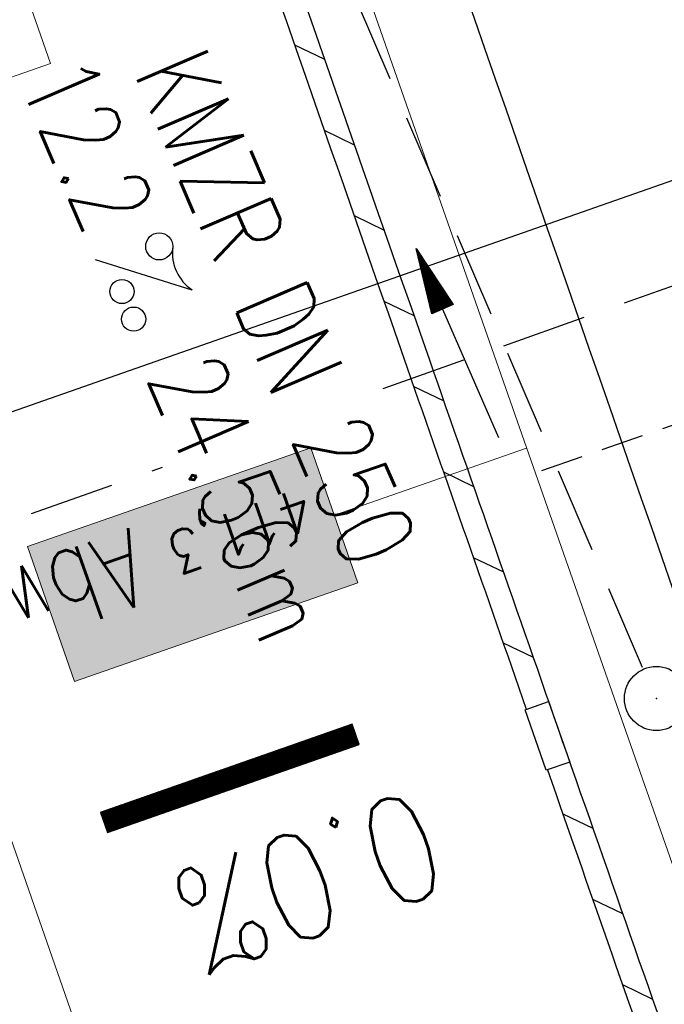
# Model space of a CAD drawing. Extents: x 232973 to 447511, y -373687 to 444035.
# Tile 30 of 40: x 446946 to 446961, y 443928 to 443951. Entities that reach past the tile are written whole.
import ezdxf
from ezdxf.enums import TextEntityAlignment as Align

# ---------------------------------------------------------------- set-up
doc = ezdxf.new("R2010")
doc.units = 0
doc.header["$LTSCALE"] = 2
doc.header["$MEASUREMENT"] = 0
for name, pattern in [('AUSGEZOGEN', [0]), ('GESTRICH-X2', [1.5, 1, -0.5]), ('GESTRICHELT', [0.75, 0.5, -0.25])]:
    doc.linetypes.add(name, pattern=pattern)
doc.layers.get('0').update_dxf_attribs({"linetype": 'AUSGEZOGEN'})
for name, color, linetype in [('200_ACHSEN', 7, 'CONTINUOUS'), ('210_Text', 7, 'CONTINUOUS'), ('Beschriftung', 7, 'CONTINUOUS'), ('FBR', 8, 'CONTINUOUS'), ('GEF', 7, 'CONTINUOUS'), ('HEKTOM', 250, 'GESTRICHELT'), ('Hintergrund', 7, 'CONTINUOUS'), ('Hintergrundplan', 7, 'CONTINUOUS'), ('KANAL', 7, 'GESTRICH-X2'), ('PFEIL', 7, 'CONTINUOUS'), ('Planeinteilung', 6, 'CONTINUOUS'), ('RAHMEN', 250, 'AUSGEZOGEN'), ('SCHLITZRINNE', 8, 'AUSGEZOGEN'), ('SCHMUTZWASSER', 30, 'GESTRICH-X2'), ('SCHSYMBOL', 7, 'AUSGEZOGEN'), ('STRASSE', 8, 'CONTINUOUS'), ('TEXTO', 4, 'CONTINUOUS'), ('TEXTU', 4, 'CONTINUOUS')]:
    doc.layers.add(name, color=color, linetype=linetype)
doc.styles.add('1', font='txt_____.ttf', dxfattribs={"width": 0.9, "height": 1})
doc.styles.add('905', font='txt_____.ttf', dxfattribs={"width": 0.8, "height": 1})
doc.styles.add('ROMANS', font='romans.shx', dxfattribs={"width": 0.8})

# ---------------------------------------------------------------- blocks, each defined once
blk = doc.blocks.new('GST')
at = {"color": 0}
blk.add_circle((0, 0), 0.75, dxfattribs=at)
blk.add_point((0, 0), dxfattribs=at)
blk = doc.blocks.new('PROM')
blk.add_line((1.566, 1.817), (0.019, 0.015))
for centre, radius in [((0.317, 1.51), 0.317), ((0.943, 0.291), 0.283), ((1.645, 0.287), 0.283)]:
    blk.add_circle(centre, radius)
blk.add_arc((0.992, 2.682), 1.033, 239.1414, 303.3549)
blk = doc.blocks.new('PFEIL2')
at = {"color": 0}
for p, q in [((0.881, -0.271), (0.879, 0.276)), ((0.879, 0.276), (2.429, 0.009)), ((0.911, 0.27), (0.879, 0.265)), ((0.965, 0.261), (0.879, 0.246)), ((1.019, 0.252), (0.879, 0.228)), ((1.073, 0.242), (0.879, 0.209)), ((1.127, 0.233), (0.879, 0.191)), ((0.88, 0.002), (-2.401, -0.012)), ((1.181, 0.224), (0.879, 0.172)), ((1.235, 0.214), (0.879, 0.154)), ((1.289, 0.205), (0.879, 0.135)), ((1.343, 0.196), (0.879, 0.117)), ((1.397, 0.187), (0.879, 0.098)), ((1.451, 0.177), (0.879, 0.08)), ((1.505, 0.168), (0.879, 0.061)), ((1.559, 0.159), (0.88, 0.043)), ((1.613, 0.149), (0.88, 0.024)), ((1.668, 0.14), (0.88, 0.006)), ((1.722, 0.131), (0.88, -0.013)), ((1.776, 0.121), (0.88, -0.031)), ((1.83, 0.112), (0.88, -0.05)), ((1.884, 0.103), (0.88, -0.068)), ((1.938, 0.094), (0.88, -0.087)), ((1.992, 0.084), (0.88, -0.105)), ((2.046, 0.075), (0.88, -0.124)), ((2.1, 0.066), (0.88, -0.142)), ((2.154, 0.056), (0.88, -0.161)), ((2.208, 0.047), (0.88, -0.179)), ((2.262, 0.038), (0.881, -0.198)), ((2.316, 0.029), (0.881, -0.216)), ((2.37, 0.019), (0.881, -0.235)), ((2.424, 0.01), (0.881, -0.253)), ((2.429, 0.009), (0.881, -0.271))]:
    blk.add_line(p, q, dxfattribs=at)
blk = doc.blocks.new('*X26')
at = {"color": 0}
for p, q in [((75.476, 275.596), (75.966, 276.086)), ((75.476, 275.605), (75.957, 276.086)), ((75.476, 275.614), (75.948, 276.086)), ((75.476, 275.622), (75.939, 276.086)), ((75.476, 275.631), (75.93, 276.086)), ((75.476, 275.64), (75.921, 276.086)), ((75.476, 275.649), (75.913, 276.086)), ((75.476, 275.658), (75.904, 276.086)), ((75.476, 275.667), (75.895, 276.086)), ((75.476, 275.675), (75.886, 276.086)), ((75.476, 275.684), (75.877, 276.086)), ((75.476, 275.693), (75.868, 276.086)), ((75.476, 275.702), (75.86, 276.086)), ((75.476, 275.711), (75.851, 276.086)), ((75.476, 275.72), (75.842, 276.086)), ((75.476, 275.728), (75.833, 276.086)), ((75.476, 275.737), (75.824, 276.086)), ((75.476, 275.746), (75.815, 276.086)), ((75.476, 275.755), (75.807, 276.086)), ((75.476, 275.764), (75.798, 276.086)), ((75.476, 275.773), (75.789, 276.086)), ((75.476, 275.781), (75.78, 276.086)), ((75.476, 275.79), (75.771, 276.086)), ((75.476, 275.799), (75.762, 276.086)), ((75.476, 275.808), (75.754, 276.086)), ((75.476, 275.817), (75.745, 276.086)), ((75.476, 275.826), (75.736, 276.086)), ((75.476, 275.834), (75.727, 276.086)), ((75.476, 275.843), (75.718, 276.086)), ((75.476, 275.852), (75.709, 276.086)), ((75.476, 275.861), (75.7, 276.086)), ((75.476, 275.87), (75.692, 276.086)), ((75.476, 275.879), (75.683, 276.086)), ((75.476, 275.888), (75.674, 276.086)), ((75.476, 275.896), (75.665, 276.086)), ((75.476, 275.905), (75.656, 276.086)), ((75.476, 275.914), (75.647, 276.086)), ((75.476, 275.923), (75.639, 276.086)), ((75.476, 275.932), (75.63, 276.086)), ((75.476, 275.941), (75.621, 276.086)), ((75.476, 275.949), (75.612, 276.086)), ((75.476, 275.958), (75.603, 276.086)), ((75.476, 275.967), (75.594, 276.086)), ((75.476, 275.976), (75.586, 276.086)), ((75.476, 275.985), (75.577, 276.086)), ((75.476, 275.994), (75.568, 276.086)), ((75.476, 276.002), (75.559, 276.086)), ((75.476, 276.011), (75.55, 276.086)), ((75.476, 276.02), (75.541, 276.086)), ((75.476, 276.029), (75.533, 276.086)), ((75.476, 276.038), (75.524, 276.086)), ((75.476, 276.047), (75.515, 276.086)), ((75.476, 276.055), (75.506, 276.086)), ((75.476, 276.064), (75.497, 276.086)), ((75.476, 276.073), (75.488, 276.086)), ((75.476, 275.587), (75.973, 276.084)), ((75.476, 275.578), (75.973, 276.075)), ((75.476, 275.569), (75.973, 276.067)), ((75.476, 275.56), (75.973, 276.058)), ((75.476, 275.552), (75.973, 276.049)), ((75.476, 275.543), (75.973, 276.04)), ((75.476, 275.534), (75.973, 276.031)), ((75.476, 275.525), (75.973, 276.022)), ((75.476, 275.516), (75.973, 276.014)), ((75.476, 275.507), (75.973, 276.005)), ((75.476, 275.499), (75.973, 275.996)), ((75.476, 275.49), (75.973, 275.987)), ((75.476, 275.481), (75.973, 275.978)), ((75.476, 275.472), (75.973, 275.969)), ((75.476, 275.463), (75.973, 275.961)), ((75.476, 275.454), (75.973, 275.952)), ((75.476, 275.446), (75.973, 275.943)), ((75.476, 275.437), (75.973, 275.934)), ((75.476, 275.428), (75.973, 275.925)), ((75.476, 275.419), (75.973, 275.916)), ((75.476, 275.41), (75.973, 275.907)), ((75.476, 275.401), (75.973, 275.899)), ((75.476, 275.393), (75.973, 275.89)), ((75.476, 275.384), (75.973, 275.881)), ((75.476, 275.375), (75.973, 275.872)), ((75.476, 275.366), (75.973, 275.863)), ((75.476, 275.357), (75.973, 275.854)), ((75.476, 275.348), (75.973, 275.846)), ((75.476, 275.34), (75.973, 275.837)), ((75.476, 275.331), (75.973, 275.828)), ((75.476, 275.322), (75.973, 275.819)), ((75.476, 275.313), (75.973, 275.81)), ((75.476, 275.304), (75.973, 275.801)), ((75.476, 275.295), (75.973, 275.793)), ((75.476, 275.286), (75.973, 275.784)), ((75.476, 275.278), (75.973, 275.775)), ((75.476, 275.269), (75.973, 275.766)), ((75.476, 275.26), (75.973, 275.757)), ((75.476, 275.251), (75.973, 275.748)), ((75.476, 275.242), (75.973, 275.74)), ((75.476, 275.233), (75.973, 275.731)), ((75.476, 275.225), (75.973, 275.722)), ((75.476, 275.216), (75.973, 275.713)), ((75.476, 275.207), (75.973, 275.704)), ((75.476, 275.198), (75.973, 275.695)), ((75.476, 275.189), (75.973, 275.687)), ((75.476, 275.18), (75.973, 275.678)), ((75.476, 275.172), (75.973, 275.669)), ((75.476, 275.163), (75.973, 275.66)), ((75.476, 275.154), (75.973, 275.651)), ((75.476, 275.145), (75.973, 275.642)), ((75.476, 275.136), (75.973, 275.633)), ((75.476, 275.127), (75.973, 275.625)), ((75.476, 275.119), (75.973, 275.616)), ((75.476, 275.11), (75.973, 275.607)), ((75.476, 275.101), (75.973, 275.598)), ((75.476, 275.092), (75.973, 275.589)), ((75.476, 275.083), (75.973, 275.58)), ((75.476, 275.074), (75.973, 275.572)), ((75.476, 275.066), (75.973, 275.563)), ((75.476, 275.057), (75.973, 275.554)), ((75.476, 275.048), (75.973, 275.545)), ((75.476, 275.039), (75.973, 275.536)), ((75.476, 275.03), (75.973, 275.527)), ((75.476, 275.021), (75.973, 275.519)), ((75.476, 275.012), (75.973, 275.51)), ((75.476, 275.004), (75.973, 275.501)), ((75.476, 274.995), (75.973, 275.492)), ((75.476, 274.986), (75.973, 275.483)), ((75.476, 274.977), (75.973, 275.474)), ((75.476, 274.968), (75.973, 275.466)), ((75.476, 274.959), (75.973, 275.457)), ((75.476, 274.951), (75.973, 275.448)), ((75.476, 274.942), (75.973, 275.439)), ((75.476, 274.933), (75.973, 275.43)), ((75.476, 274.924), (75.973, 275.421)), ((75.476, 274.915), (75.973, 275.413)), ((75.476, 274.906), (75.973, 275.404)), ((75.476, 274.898), (75.973, 275.395)), ((75.476, 274.889), (75.973, 275.386)), ((75.476, 274.88), (75.973, 275.377)), ((75.476, 274.871), (75.973, 275.368)), ((75.476, 274.862), (75.973, 275.359)), ((75.476, 274.853), (75.973, 275.351)), ((75.476, 274.845), (75.973, 275.342)), ((75.476, 274.836), (75.973, 275.333)), ((75.476, 274.827), (75.973, 275.324)), ((75.476, 274.818), (75.973, 275.315)), ((75.476, 274.809), (75.973, 275.306)), ((75.476, 274.8), (75.973, 275.298)), ((75.476, 274.792), (75.973, 275.289)), ((75.476, 274.783), (75.973, 275.28)), ((75.476, 274.774), (75.973, 275.271)), ((75.476, 274.765), (75.973, 275.262)), ((75.476, 274.756), (75.973, 275.253)), ((75.476, 274.747), (75.973, 275.245)), ((75.476, 274.738), (75.973, 275.236)), ((75.476, 274.73), (75.973, 275.227)), ((75.476, 274.721), (75.973, 275.218)), ((75.476, 274.712), (75.973, 275.209)), ((75.476, 274.703), (75.973, 275.2)), ((75.476, 274.694), (75.973, 275.192)), ((75.476, 274.685), (75.973, 275.183)), ((75.476, 274.677), (75.973, 275.174)), ((75.476, 274.668), (75.973, 275.165)), ((75.476, 274.659), (75.973, 275.156)), ((75.476, 274.65), (75.973, 275.147)), ((75.476, 274.641), (75.973, 275.139)), ((75.476, 274.632), (75.973, 275.13)), ((75.476, 274.624), (75.973, 275.121)), ((75.476, 274.615), (75.973, 275.112)), ((75.476, 274.606), (75.973, 275.103)), ((75.476, 274.597), (75.973, 275.094)), ((75.476, 274.588), (75.973, 275.085)), ((75.476, 274.579), (75.973, 275.077)), ((75.476, 274.571), (75.973, 275.068)), ((75.476, 274.562), (75.973, 275.059)), ((75.476, 274.553), (75.973, 275.05)), ((75.476, 274.544), (75.973, 275.041)), ((75.476, 274.535), (75.973, 275.032)), ((75.476, 274.526), (75.973, 275.024)), ((75.476, 274.518), (75.973, 275.015)), ((75.476, 274.509), (75.973, 275.006)), ((75.476, 274.5), (75.973, 274.997)), ((75.476, 274.491), (75.973, 274.988)), ((75.476, 274.482), (75.973, 274.979)), ((75.476, 274.473), (75.973, 274.971)), ((75.476, 274.464), (75.973, 274.962)), ((75.476, 274.456), (75.973, 274.953)), ((75.476, 274.447), (75.973, 274.944)), ((75.476, 274.438), (75.973, 274.935)), ((75.476, 274.429), (75.973, 274.926)), ((75.476, 274.42), (75.973, 274.918)), ((75.476, 274.411), (75.973, 274.909)), ((75.476, 274.403), (75.973, 274.9)), ((75.476, 274.394), (75.973, 274.891)), ((75.476, 274.385), (75.973, 274.882)), ((75.476, 274.376), (75.973, 274.873)), ((75.476, 274.367), (75.973, 274.865)), ((75.476, 274.358), (75.973, 274.856)), ((75.476, 274.35), (75.973, 274.847)), ((75.476, 274.341), (75.973, 274.838)), ((75.476, 274.332), (75.973, 274.829)), ((75.476, 274.323), (75.973, 274.82)), ((75.476, 274.314), (75.973, 274.811)), ((75.476, 274.305), (75.973, 274.803)), ((75.476, 274.297), (75.973, 274.794)), ((75.476, 274.288), (75.973, 274.785)), ((75.476, 274.279), (75.973, 274.776)), ((75.476, 274.27), (75.973, 274.767)), ((75.476, 274.261), (75.973, 274.758)), ((75.476, 274.252), (75.973, 274.75)), ((75.476, 274.243), (75.973, 274.741)), ((75.476, 274.235), (75.973, 274.732)), ((75.476, 274.226), (75.973, 274.723)), ((75.476, 274.217), (75.973, 274.714)), ((75.476, 274.208), (75.973, 274.705)), ((75.476, 274.199), (75.973, 274.697)), ((75.476, 274.19), (75.973, 274.688)), ((75.476, 274.182), (75.973, 274.679)), ((75.476, 274.173), (75.973, 274.67)), ((75.476, 274.164), (75.973, 274.661)), ((75.476, 274.155), (75.973, 274.652)), ((75.476, 274.146), (75.973, 274.644)), ((75.476, 274.137), (75.973, 274.635)), ((75.476, 274.129), (75.973, 274.626)), ((75.476, 274.12), (75.973, 274.617)), ((75.476, 274.111), (75.973, 274.608)), ((75.476, 274.102), (75.973, 274.599)), ((75.476, 274.093), (75.973, 274.59)), ((75.476, 274.084), (75.973, 274.582)), ((75.476, 274.076), (75.973, 274.573)), ((75.476, 274.067), (75.973, 274.564)), ((75.476, 274.058), (75.973, 274.555)), ((75.476, 274.049), (75.973, 274.546)), ((75.476, 274.04), (75.973, 274.537)), ((75.476, 274.031), (75.973, 274.529)), ((75.476, 274.023), (75.973, 274.52)), ((75.476, 274.014), (75.973, 274.511)), ((75.476, 274.005), (75.973, 274.502)), ((75.476, 273.996), (75.973, 274.493)), ((75.476, 273.987), (75.973, 274.484)), ((75.476, 273.978), (75.973, 274.476)), ((75.476, 273.969), (75.973, 274.467)), ((75.476, 273.961), (75.973, 274.458)), ((75.476, 273.952), (75.973, 274.449)), ((75.476, 273.943), (75.973, 274.44)), ((75.476, 273.934), (75.973, 274.431)), ((75.476, 273.925), (75.973, 274.423)), ((75.476, 273.916), (75.973, 274.414)), ((75.476, 273.908), (75.973, 274.405)), ((75.476, 273.899), (75.973, 274.396)), ((75.476, 273.89), (75.973, 274.387)), ((75.476, 273.881), (75.973, 274.378)), ((75.476, 273.872), (75.973, 274.37)), ((75.476, 273.863), (75.973, 274.361)), ((75.476, 273.855), (75.973, 274.352)), ((75.476, 273.846), (75.973, 274.343)), ((75.476, 273.837), (75.973, 274.334)), ((75.476, 273.828), (75.973, 274.325)), ((75.476, 273.819), (75.973, 274.316)), ((75.476, 273.81), (75.973, 274.308)), ((75.476, 273.802), (75.973, 274.299)), ((75.476, 273.793), (75.973, 274.29)), ((75.476, 273.784), (75.973, 274.281)), ((75.476, 273.775), (75.973, 274.272)), ((75.476, 273.766), (75.973, 274.263)), ((75.476, 273.757), (75.973, 274.255)), ((75.476, 273.749), (75.973, 274.246)), ((75.476, 273.74), (75.973, 274.237)), ((75.476, 273.731), (75.973, 274.228)), ((75.476, 273.722), (75.973, 274.219)), ((75.476, 273.713), (75.973, 274.21)), ((75.476, 273.704), (75.973, 274.202)), ((75.476, 273.695), (75.973, 274.193)), ((75.476, 273.687), (75.973, 274.184)), ((75.476, 273.678), (75.973, 274.175)), ((75.476, 273.669), (75.973, 274.166)), ((75.476, 273.66), (75.973, 274.157)), ((75.476, 273.651), (75.973, 274.149)), ((75.476, 273.642), (75.973, 274.14)), ((75.476, 273.634), (75.973, 274.131)), ((75.476, 273.625), (75.973, 274.122)), ((75.476, 273.616), (75.973, 274.113)), ((75.476, 273.607), (75.973, 274.104)), ((75.476, 273.598), (75.973, 274.096)), ((75.476, 273.589), (75.973, 274.087)), ((75.476, 273.581), (75.973, 274.078)), ((75.476, 273.572), (75.973, 274.069)), ((75.476, 273.563), (75.973, 274.06)), ((75.476, 273.554), (75.973, 274.051)), ((75.476, 273.545), (75.973, 274.042)), ((75.476, 273.536), (75.973, 274.034)), ((75.476, 273.528), (75.973, 274.025)), ((75.476, 273.519), (75.973, 274.016)), ((75.476, 273.51), (75.973, 274.007)), ((75.476, 273.501), (75.973, 273.998)), ((75.476, 273.492), (75.973, 273.989)), ((75.476, 273.483), (75.973, 273.981)), ((75.476, 273.475), (75.973, 273.972)), ((75.476, 273.466), (75.973, 273.963)), ((75.476, 273.457), (75.973, 273.954)), ((75.476, 273.448), (75.973, 273.945)), ((75.476, 273.439), (75.973, 273.936)), ((75.476, 273.43), (75.973, 273.928)), ((75.476, 273.421), (75.973, 273.919)), ((75.476, 273.413), (75.973, 273.91)), ((75.476, 273.404), (75.973, 273.901)), ((75.476, 273.395), (75.973, 273.892)), ((75.476, 273.386), (75.973, 273.883)), ((75.476, 273.377), (75.973, 273.875)), ((75.476, 273.368), (75.973, 273.866)), ((75.476, 273.36), (75.973, 273.857)), ((75.476, 273.351), (75.973, 273.848)), ((75.476, 273.342), (75.973, 273.839)), ((75.476, 273.333), (75.973, 273.83)), ((75.476, 273.324), (75.973, 273.822)), ((75.476, 273.315), (75.973, 273.813)), ((75.476, 273.307), (75.973, 273.804)), ((75.476, 273.298), (75.973, 273.795)), ((75.476, 273.289), (75.973, 273.786)), ((75.476, 273.28), (75.973, 273.777)), ((75.476, 273.271), (75.973, 273.768)), ((75.476, 273.262), (75.973, 273.76)), ((75.476, 273.254), (75.973, 273.751)), ((75.476, 273.245), (75.973, 273.742)), ((75.476, 273.236), (75.973, 273.733)), ((75.476, 273.227), (75.973, 273.724)), ((75.476, 273.218), (75.973, 273.715)), ((75.476, 273.209), (75.973, 273.707)), ((75.476, 273.201), (75.973, 273.698)), ((75.476, 273.192), (75.973, 273.689)), ((75.476, 273.183), (75.973, 273.68)), ((75.476, 273.174), (75.973, 273.671)), ((75.476, 273.165), (75.973, 273.662)), ((75.476, 273.156), (75.973, 273.654)), ((75.476, 273.147), (75.973, 273.645)), ((75.476, 273.139), (75.973, 273.636)), ((75.476, 273.13), (75.973, 273.627)), ((75.476, 273.121), (75.973, 273.618)), ((75.476, 273.112), (75.973, 273.609)), ((75.476, 273.103), (75.973, 273.601)), ((75.476, 273.094), (75.973, 273.592)), ((75.476, 273.086), (75.973, 273.583)), ((75.476, 273.077), (75.973, 273.574)), ((75.476, 273.068), (75.973, 273.565)), ((75.476, 273.059), (75.973, 273.556)), ((75.476, 273.05), (75.973, 273.548)), ((75.476, 273.041), (75.973, 273.539)), ((75.476, 273.033), (75.973, 273.53)), ((75.476, 273.024), (75.973, 273.521)), ((75.476, 273.015), (75.973, 273.512)), ((75.476, 273.006), (75.973, 273.503)), ((75.476, 272.997), (75.973, 273.494)), ((75.476, 272.988), (75.973, 273.486)), ((75.476, 272.98), (75.973, 273.477)), ((75.476, 272.971), (75.973, 273.468)), ((75.476, 272.962), (75.973, 273.459)), ((75.476, 272.953), (75.973, 273.45)), ((75.476, 272.944), (75.973, 273.441)), ((75.476, 272.935), (75.973, 273.433)), ((75.476, 272.927), (75.973, 273.424)), ((75.476, 272.918), (75.973, 273.415)), ((75.476, 272.909), (75.973, 273.406)), ((75.476, 272.9), (75.973, 273.397)), ((75.476, 272.891), (75.973, 273.388)), ((75.476, 272.882), (75.973, 273.38)), ((75.476, 272.873), (75.973, 273.371)), ((75.476, 272.865), (75.973, 273.362)), ((75.476, 272.856), (75.973, 273.353)), ((75.476, 272.847), (75.973, 273.344)), ((75.476, 272.838), (75.973, 273.335)), ((75.476, 272.829), (75.973, 273.327)), ((75.476, 272.82), (75.973, 273.318)), ((75.476, 272.812), (75.973, 273.309)), ((75.476, 272.803), (75.973, 273.3)), ((75.476, 272.794), (75.973, 273.291)), ((75.476, 272.785), (75.973, 273.282)), ((75.476, 272.776), (75.973, 273.274)), ((75.476, 272.767), (75.973, 273.265)), ((75.476, 272.759), (75.973, 273.256)), ((75.476, 272.75), (75.973, 273.247)), ((75.476, 272.741), (75.973, 273.238)), ((75.476, 272.732), (75.973, 273.229)), ((75.476, 272.723), (75.973, 273.22)), ((75.476, 272.714), (75.973, 273.212)), ((75.476, 272.706), (75.973, 273.203)), ((75.476, 272.697), (75.973, 273.194)), ((75.476, 272.688), (75.973, 273.185)), ((75.476, 272.679), (75.973, 273.176)), ((75.476, 272.67), (75.973, 273.167)), ((75.476, 272.661), (75.973, 273.159)), ((75.476, 272.653), (75.973, 273.15)), ((75.476, 272.644), (75.973, 273.141)), ((75.476, 272.635), (75.973, 273.132)), ((75.476, 272.626), (75.973, 273.123)), ((75.476, 272.617), (75.973, 273.114)), ((75.476, 272.608), (75.973, 273.106)), ((75.476, 272.599), (75.973, 273.097)), ((75.476, 272.591), (75.973, 273.088)), ((75.476, 272.582), (75.973, 273.079)), ((75.476, 272.573), (75.973, 273.07)), ((75.476, 272.564), (75.973, 273.061)), ((75.476, 272.555), (75.973, 273.053)), ((75.476, 272.546), (75.973, 273.044)), ((75.476, 272.538), (75.973, 273.035)), ((75.476, 272.529), (75.973, 273.026)), ((75.476, 272.52), (75.973, 273.017)), ((75.476, 272.511), (75.973, 273.008)), ((75.476, 272.502), (75.973, 273)), ((75.476, 272.493), (75.973, 272.991)), ((75.476, 272.485), (75.973, 272.982)), ((75.476, 272.476), (75.973, 272.973)), ((75.476, 272.467), (75.973, 272.964)), ((75.476, 272.458), (75.973, 272.955)), ((75.476, 272.449), (75.973, 272.946)), ((75.476, 272.44), (75.973, 272.938)), ((75.476, 272.432), (75.973, 272.929)), ((75.476, 272.423), (75.973, 272.92)), ((75.476, 272.414), (75.973, 272.911)), ((75.476, 272.405), (75.973, 272.902)), ((75.476, 272.396), (75.973, 272.893)), ((75.476, 272.387), (75.973, 272.885)), ((75.476, 272.379), (75.973, 272.876)), ((75.476, 272.37), (75.973, 272.867)), ((75.476, 272.361), (75.973, 272.858)), ((75.476, 272.352), (75.973, 272.849)), ((75.476, 272.343), (75.973, 272.84)), ((75.476, 272.334), (75.973, 272.832)), ((75.476, 272.325), (75.973, 272.823)), ((75.476, 272.317), (75.973, 272.814)), ((75.476, 272.308), (75.973, 272.805)), ((75.476, 272.299), (75.973, 272.796)), ((75.476, 272.29), (75.973, 272.787)), ((75.476, 272.281), (75.973, 272.779)), ((75.476, 272.272), (75.973, 272.77)), ((75.476, 272.264), (75.973, 272.761)), ((75.476, 272.255), (75.973, 272.752)), ((75.476, 272.246), (75.973, 272.743)), ((75.476, 272.237), (75.973, 272.734)), ((75.476, 272.228), (75.973, 272.726)), ((75.476, 272.219), (75.973, 272.717)), ((75.476, 272.211), (75.973, 272.708)), ((75.476, 272.202), (75.973, 272.699)), ((75.476, 272.193), (75.973, 272.69)), ((75.476, 272.184), (75.973, 272.681)), ((75.476, 272.175), (75.973, 272.672)), ((75.476, 272.166), (75.973, 272.664)), ((75.476, 272.158), (75.973, 272.655)), ((75.476, 272.149), (75.973, 272.646)), ((75.476, 272.14), (75.973, 272.637)), ((75.476, 272.131), (75.973, 272.628)), ((75.476, 272.122), (75.973, 272.619)), ((75.476, 272.113), (75.973, 272.611)), ((75.476, 272.104), (75.973, 272.602)), ((75.476, 272.096), (75.973, 272.593)), ((75.476, 272.087), (75.973, 272.584)), ((75.476, 272.078), (75.973, 272.575)), ((75.476, 272.069), (75.973, 272.566)), ((75.476, 272.06), (75.973, 272.558)), ((75.476, 272.051), (75.973, 272.549)), ((75.476, 272.043), (75.973, 272.54)), ((75.476, 272.034), (75.973, 272.531)), ((75.476, 272.025), (75.973, 272.522)), ((75.476, 272.016), (75.973, 272.513)), ((75.476, 272.007), (75.973, 272.505)), ((75.476, 271.998), (75.973, 272.496)), ((75.476, 271.99), (75.973, 272.487)), ((75.476, 271.981), (75.973, 272.478)), ((75.476, 271.972), (75.973, 272.469)), ((75.476, 271.963), (75.973, 272.46)), ((75.476, 271.954), (75.973, 272.452)), ((75.476, 271.945), (75.973, 272.443)), ((75.476, 271.937), (75.973, 272.434)), ((75.476, 271.928), (75.973, 272.425)), ((75.476, 271.919), (75.973, 272.416)), ((75.476, 271.91), (75.973, 272.407)), ((75.476, 271.901), (75.973, 272.398)), ((75.476, 271.892), (75.973, 272.39)), ((75.476, 271.884), (75.973, 272.381)), ((75.476, 271.875), (75.973, 272.372)), ((75.476, 271.866), (75.973, 272.363)), ((75.476, 271.857), (75.973, 272.354)), ((75.476, 271.848), (75.973, 272.345)), ((75.476, 271.839), (75.973, 272.337)), ((75.476, 271.83), (75.973, 272.328)), ((75.476, 271.822), (75.973, 272.319)), ((75.476, 271.813), (75.973, 272.31)), ((75.476, 271.804), (75.973, 272.301)), ((75.476, 271.795), (75.973, 272.292)), ((75.476, 271.786), (75.973, 272.284)), ((75.476, 271.777), (75.973, 272.275)), ((75.476, 271.769), (75.973, 272.266)), ((75.476, 271.76), (75.973, 272.257)), ((75.476, 271.751), (75.973, 272.248)), ((75.476, 271.742), (75.973, 272.239)), ((75.476, 271.733), (75.973, 272.231)), ((75.476, 271.724), (75.973, 272.222)), ((75.476, 271.716), (75.973, 272.213)), ((75.476, 271.707), (75.973, 272.204)), ((75.476, 271.698), (75.973, 272.195)), ((75.476, 271.689), (75.973, 272.186)), ((75.476, 271.68), (75.973, 272.177)), ((75.476, 271.671), (75.973, 272.169)), ((75.476, 271.663), (75.973, 272.16)), ((75.476, 271.654), (75.973, 272.151)), ((75.476, 271.645), (75.973, 272.142)), ((75.476, 271.636), (75.973, 272.133)), ((75.476, 271.627), (75.973, 272.124)), ((75.476, 271.618), (75.973, 272.116)), ((75.476, 271.61), (75.973, 272.107)), ((75.476, 271.601), (75.973, 272.098)), ((75.476, 271.592), (75.973, 272.089)), ((75.476, 271.583), (75.973, 272.08)), ((75.476, 271.574), (75.973, 272.071)), ((75.476, 271.565), (75.973, 272.063)), ((75.476, 271.556), (75.973, 272.054)), ((75.476, 271.548), (75.973, 272.045)), ((75.476, 271.539), (75.973, 272.036)), ((75.476, 271.53), (75.973, 272.027)), ((75.476, 271.521), (75.973, 272.018)), ((75.476, 271.512), (75.973, 272.01)), ((75.476, 271.503), (75.973, 272.001)), ((75.476, 271.495), (75.973, 271.992)), ((75.476, 271.486), (75.973, 271.983)), ((75.476, 271.477), (75.973, 271.974)), ((75.476, 271.468), (75.973, 271.965)), ((75.476, 271.459), (75.973, 271.957)), ((75.476, 271.45), (75.973, 271.948)), ((75.476, 271.442), (75.973, 271.939)), ((75.476, 271.433), (75.973, 271.93)), ((75.476, 271.424), (75.973, 271.921)), ((75.476, 271.415), (75.973, 271.912)), ((75.476, 271.406), (75.973, 271.903)), ((75.476, 271.397), (75.973, 271.895)), ((75.476, 271.389), (75.973, 271.886)), ((75.476, 271.38), (75.973, 271.877)), ((75.476, 271.371), (75.973, 271.868)), ((75.476, 271.362), (75.973, 271.859)), ((75.476, 271.353), (75.973, 271.85)), ((75.476, 271.344), (75.973, 271.842)), ((75.476, 271.336), (75.973, 271.833)), ((75.476, 271.327), (75.973, 271.824)), ((75.476, 271.318), (75.973, 271.815)), ((75.476, 271.309), (75.973, 271.806)), ((75.476, 271.3), (75.973, 271.797)), ((75.476, 271.291), (75.973, 271.789)), ((75.476, 271.282), (75.973, 271.78)), ((75.476, 271.274), (75.973, 271.771)), ((75.476, 271.265), (75.973, 271.762)), ((75.476, 271.256), (75.973, 271.753)), ((75.476, 271.247), (75.973, 271.744)), ((75.476, 271.238), (75.973, 271.736)), ((75.476, 271.229), (75.973, 271.727)), ((75.476, 271.221), (75.973, 271.718)), ((75.476, 271.212), (75.973, 271.709)), ((75.476, 271.203), (75.973, 271.7)), ((75.476, 271.194), (75.973, 271.691)), ((75.476, 271.185), (75.973, 271.683)), ((75.476, 271.176), (75.973, 271.674)), ((75.476, 271.168), (75.973, 271.665)), ((75.476, 271.159), (75.973, 271.656)), ((75.476, 271.15), (75.973, 271.647)), ((75.476, 271.141), (75.973, 271.638)), ((75.476, 271.132), (75.973, 271.629)), ((75.476, 271.123), (75.973, 271.621)), ((75.476, 271.115), (75.973, 271.612)), ((75.476, 271.106), (75.973, 271.603)), ((75.476, 271.097), (75.973, 271.594)), ((75.476, 271.088), (75.973, 271.585)), ((75.476, 271.079), (75.973, 271.576)), ((75.476, 271.07), (75.973, 271.568)), ((75.476, 271.062), (75.973, 271.559)), ((75.476, 271.053), (75.973, 271.55)), ((75.476, 271.044), (75.973, 271.541)), ((75.476, 271.035), (75.973, 271.532)), ((75.476, 271.026), (75.973, 271.523)), ((75.476, 271.017), (75.973, 271.515)), ((75.476, 271.008), (75.973, 271.506)), ((75.476, 271), (75.973, 271.497)), ((75.476, 270.991), (75.973, 271.488)), ((75.476, 270.982), (75.973, 271.479)), ((75.476, 270.973), (75.973, 271.47)), ((75.476, 270.964), (75.973, 271.462)), ((75.476, 270.955), (75.973, 271.453)), ((75.476, 270.947), (75.973, 271.444)), ((75.476, 270.938), (75.973, 271.435)), ((75.476, 270.929), (75.973, 271.426)), ((75.476, 270.92), (75.973, 271.417)), ((75.476, 270.911), (75.973, 271.409)), ((75.476, 270.902), (75.973, 271.4)), ((75.476, 270.894), (75.973, 271.391)), ((75.476, 270.885), (75.973, 271.382)), ((75.476, 270.876), (75.973, 271.373)), ((75.476, 270.867), (75.973, 271.364)), ((75.476, 270.858), (75.973, 271.355)), ((75.476, 270.849), (75.973, 271.347)), ((75.476, 270.841), (75.973, 271.338)), ((75.476, 270.832), (75.973, 271.329)), ((75.476, 270.823), (75.973, 271.32)), ((75.476, 270.814), (75.973, 271.311)), ((75.476, 270.805), (75.973, 271.302)), ((75.476, 270.796), (75.973, 271.294)), ((75.476, 270.788), (75.973, 271.285)), ((75.476, 270.779), (75.973, 271.276)), ((75.476, 270.77), (75.973, 271.267)), ((75.476, 270.761), (75.973, 271.258)), ((75.476, 270.752), (75.973, 271.249)), ((75.476, 270.743), (75.973, 271.241)), ((75.476, 270.734), (75.973, 271.232)), ((75.476, 270.726), (75.973, 271.223)), ((75.476, 270.717), (75.973, 271.214)), ((75.476, 270.708), (75.973, 271.205)), ((75.476, 270.699), (75.973, 271.196)), ((75.476, 270.69), (75.973, 271.188)), ((75.476, 270.681), (75.973, 271.179)), ((75.476, 270.673), (75.973, 271.17)), ((75.476, 270.664), (75.973, 271.161)), ((75.476, 270.655), (75.973, 271.152)), ((75.476, 270.646), (75.973, 271.143)), ((75.476, 270.637), (75.973, 271.135)), ((75.476, 270.628), (75.973, 271.126)), ((75.476, 270.62), (75.973, 271.117)), ((75.476, 270.611), (75.973, 271.108)), ((75.476, 270.602), (75.973, 271.099)), ((75.476, 270.593), (75.973, 271.09)), ((75.476, 270.584), (75.973, 271.081)), ((75.476, 270.575), (75.973, 271.073)), ((75.476, 270.567), (75.973, 271.064)), ((75.476, 270.558), (75.973, 271.055)), ((75.476, 270.549), (75.973, 271.046)), ((75.476, 270.54), (75.973, 271.037)), ((75.476, 270.531), (75.973, 271.028)), ((75.476, 270.522), (75.973, 271.02)), ((75.476, 270.514), (75.973, 271.011)), ((75.476, 270.505), (75.973, 271.002)), ((75.476, 270.496), (75.973, 270.993)), ((75.476, 270.487), (75.973, 270.984)), ((75.476, 270.478), (75.973, 270.975)), ((75.476, 270.469), (75.973, 270.967)), ((75.476, 270.46), (75.973, 270.958)), ((75.476, 270.452), (75.973, 270.949)), ((75.476, 270.443), (75.973, 270.94)), ((75.476, 270.434), (75.973, 270.931)), ((75.476, 270.425), (75.973, 270.922)), ((75.476, 270.416), (75.973, 270.914)), ((75.476, 270.407), (75.973, 270.905)), ((75.476, 270.399), (75.973, 270.896)), ((75.476, 270.39), (75.973, 270.887)), ((75.476, 270.381), (75.973, 270.878)), ((75.476, 270.372), (75.973, 270.869)), ((75.476, 270.363), (75.973, 270.861)), ((75.476, 270.354), (75.973, 270.852)), ((75.476, 270.346), (75.973, 270.843)), ((75.476, 270.337), (75.973, 270.834)), ((75.476, 270.328), (75.973, 270.825)), ((75.476, 270.319), (75.973, 270.816)), ((75.476, 270.31), (75.973, 270.807)), ((75.476, 270.301), (75.973, 270.799)), ((75.476, 270.293), (75.973, 270.79)), ((75.476, 270.284), (75.973, 270.781)), ((75.476, 270.275), (75.973, 270.772)), ((75.476, 270.266), (75.973, 270.763)), ((75.476, 270.257), (75.973, 270.754)), ((75.476, 270.248), (75.973, 270.746)), ((75.476, 270.24), (75.973, 270.737)), ((75.476, 270.231), (75.973, 270.728)), ((75.476, 270.222), (75.973, 270.719)), ((75.476, 270.213), (75.973, 270.71)), ((75.476, 270.204), (75.973, 270.701)), ((75.476, 270.195), (75.973, 270.693)), ((75.476, 270.186), (75.973, 270.684)), ((75.476, 270.178), (75.973, 270.675)), ((75.476, 270.169), (75.973, 270.666)), ((75.476, 270.16), (75.973, 270.657)), ((75.476, 270.151), (75.973, 270.648)), ((75.476, 270.142), (75.973, 270.64)), ((75.476, 270.133), (75.973, 270.631)), ((75.476, 270.125), (75.973, 270.622)), ((75.476, 270.116), (75.973, 270.613)), ((75.476, 270.107), (75.973, 270.604)), ((75.476, 270.098), (75.973, 270.595)), ((75.476, 270.089), (75.973, 270.587)), ((75.476, 270.08), (75.973, 270.578)), ((75.476, 270.072), (75.973, 270.569)), ((75.476, 270.063), (75.973, 270.56)), ((75.476, 270.054), (75.973, 270.551)), ((75.476, 270.045), (75.973, 270.542)), ((75.476, 270.036), (75.973, 270.533)), ((75.476, 270.027), (75.973, 270.525)), ((75.476, 270.019), (75.973, 270.516)), ((75.476, 270.01), (75.973, 270.507)), ((75.476, 270.001), (75.973, 270.498)), ((75.476, 269.992), (75.973, 270.489)), ((75.476, 269.983), (75.973, 270.48)), ((75.476, 269.974), (75.973, 270.472)), ((75.476, 269.966), (75.973, 270.463)), ((75.476, 269.957), (75.973, 270.454)), ((75.476, 269.948), (75.973, 270.445)), ((75.476, 269.939), (75.973, 270.436)), ((75.476, 269.93), (75.973, 270.427)), ((75.476, 269.921), (75.973, 270.419)), ((75.476, 269.912), (75.973, 270.41)), ((75.476, 269.904), (75.973, 270.401)), ((75.476, 269.895), (75.973, 270.392)), ((75.476, 269.886), (75.973, 270.383)), ((75.476, 269.877), (75.973, 270.374)), ((75.476, 269.868), (75.973, 270.366)), ((75.476, 269.859), (75.973, 270.357)), ((75.476, 269.851), (75.973, 270.348)), ((75.476, 269.833), (75.973, 270.33)), ((75.488, 269.836), (75.973, 270.321)), ((75.496, 269.836), (75.973, 270.313)), ((75.505, 269.836), (75.973, 270.304)), ((75.514, 269.836), (75.973, 270.295)), ((75.523, 269.836), (75.973, 270.286)), ((75.532, 269.836), (75.973, 270.277)), ((75.541, 269.836), (75.973, 270.268)), ((75.549, 269.836), (75.973, 270.259)), ((75.558, 269.836), (75.973, 270.251)), ((75.567, 269.836), (75.973, 270.242)), ((75.576, 269.836), (75.973, 270.233)), ((75.585, 269.836), (75.973, 270.224)), ((75.594, 269.836), (75.973, 270.215)), ((75.602, 269.836), (75.973, 270.206)), ((75.611, 269.836), (75.973, 270.198)), ((75.62, 269.836), (75.973, 270.189)), ((75.629, 269.836), (75.973, 270.18)), ((75.638, 269.836), (75.973, 270.171)), ((75.647, 269.836), (75.973, 270.162)), ((75.655, 269.836), (75.973, 270.153)), ((75.664, 269.836), (75.973, 270.145)), ((75.673, 269.836), (75.973, 270.136)), ((75.682, 269.836), (75.973, 270.127)), ((75.691, 269.836), (75.973, 270.118)), ((75.7, 269.836), (75.973, 270.109)), ((75.709, 269.836), (75.973, 270.1)), ((75.717, 269.836), (75.973, 270.092)), ((75.726, 269.836), (75.973, 270.083)), ((75.735, 269.836), (75.973, 270.074)), ((75.744, 269.836), (75.973, 270.065)), ((75.753, 269.836), (75.973, 270.056)), ((75.762, 269.836), (75.973, 270.047)), ((75.77, 269.836), (75.973, 270.038)), ((75.779, 269.836), (75.973, 270.03)), ((75.788, 269.836), (75.973, 270.021)), ((75.797, 269.836), (75.973, 270.012)), ((75.806, 269.836), (75.973, 270.003)), ((75.815, 269.836), (75.973, 269.994)), ((75.823, 269.836), (75.973, 269.985)), ((75.832, 269.836), (75.973, 269.977)), ((75.841, 269.836), (75.973, 269.968)), ((75.85, 269.836), (75.973, 269.959)), ((75.859, 269.836), (75.973, 269.95)), ((75.868, 269.836), (75.973, 269.941)), ((75.876, 269.836), (75.973, 269.932)), ((75.885, 269.836), (75.973, 269.924)), ((75.894, 269.836), (75.973, 269.915)), ((75.903, 269.836), (75.973, 269.906)), ((75.912, 269.836), (75.973, 269.897)), ((75.921, 269.836), (75.973, 269.888)), ((75.93, 269.836), (75.973, 269.879)), ((75.938, 269.836), (75.973, 269.871)), ((75.947, 269.836), (75.973, 269.862)), ((75.956, 269.836), (75.973, 269.853)), ((75.965, 269.836), (75.973, 269.844))]:
    blk.add_line(p, q, dxfattribs=at)
blk = doc.blocks.new('NUGEF')
blk.add_lwpolyline([(0.511, -0.007), (0.511, 6.243), (0.014, 6.243), (0.014, -0.007)], close=True)
blk.add_blockref('*X26', (-75.462, -269.843))
blk = doc.blocks.new('1135420')
at = {"layer": 'RAHMEN'}
blk.add_line((25, 415), (25, 5), dxfattribs=at)

msp = doc.modelspace()

# ---------------------------------------------------------------- hatches: boundary and pattern name
at = {"layer": '210_Text'}
for color in [153, 131]:
    msp.add_hatch(color=color, dxfattribs=at).paths.add_polyline_path([(446953.878, 443937.779), (446947.237, 443935.464), (446946.136, 443938.623), (446952.777, 443940.938)], flags=0)

# ---------------------------------------------------------------- linework, layer by layer
at = {"layer": '200_ACHSEN', "color": 8, "lineweight": 5, "true_color": 0x7f7f7f}
msp.add_lwpolyline([(446947.99, 443969.045), (446962.927, 443926.376), (447048.537, 443681.827)], dxfattribs=at)
msp.add_lwpolyline([(446947.99, 443969.045), (446962.927, 443926.376), (447048.537, 443681.827)], dxfattribs=at)
at = {"layer": '210_Text', "color": 2, "lineweight": 5, "true_color": 0xffff00}
msp.add_line((446957.832, 443940.929), (446953.327, 443939.358), dxfattribs=at)
at = {"layer": '210_Text', "color": 18, "lineweight": 5, "true_color": 0x000000}
msp.add_line((446957.832, 443940.929), (446953.327, 443939.358), dxfattribs=at)
at = {"layer": '210_Text', "color": 153, "lineweight": 5, "true_color": 0x5391e3}
msp.add_lwpolyline([(446953.878, 443937.779), (446952.777, 443940.938), (446946.136, 443938.623), (446947.237, 443935.464), (446953.878, 443937.779)], close=True, dxfattribs=at)
at = {"layer": '210_Text', "color": 2, "lineweight": 5, "true_color": 0xffff00}
msp.add_lwpolyline([(446947.237, 443935.464), (446946.136, 443938.623), (446952.777, 443940.938), (446953.878, 443937.779), (446947.237, 443935.464)], close=True, dxfattribs=at)
at = {"layer": '210_Text', "color": 18, "lineweight": 5, "true_color": 0x000000}
for points in [[(446953.878, 443937.779), (446952.777, 443940.938), (446946.136, 443938.623), (446947.237, 443935.464), (446953.878, 443937.779)], [(446947.237, 443935.464), (446946.136, 443938.623), (446952.777, 443940.938), (446953.878, 443937.779), (446947.237, 443935.464)]]:
    msp.add_lwpolyline(points, close=True, dxfattribs=at)
at = {"layer": 'Beschriftung', "color": 18, "lineweight": 5, "true_color": 0x000000}
msp.add_lwpolyline([(446943.435, 443959.205), (446946.672, 443949.937), (446936.917, 443946.529), (446933.68, 443955.797)], close=True, dxfattribs=at)
at = {"layer": 'FBR'}
msp.add_lwpolyline([(446950.07, 443969.773, 0.000089), (446952.953, 443961.485, 0.000026), (446968.558, 443916.655, 0.000443), (446969.471, 443914.039, 0.00013), (446975.672, 443896.342, -0.000046), (446981.167, 443880.67, -0.00001)], format="xyb", dxfattribs=at)
at = {"layer": 'HEKTOM'}
msp.add_line((446958.188, 443940.406), (446992.164, 443952.252), dxfattribs=at)
at = {"layer": 'Hintergrund', "color": 254, "lineweight": 15, "true_color": 0xcccccc}
msp.add_lwpolyline([(446947.99, 443969.045), (446962.927, 443926.376), (447048.537, 443681.827)], dxfattribs=at)
at = {"layer": 'Hintergrundplan', "color": 254, "lineweight": 15, "true_color": 0xcccccc}
for points in [[(446947.99, 443969.045), (446962.927, 443926.376), (447048.537, 443681.827)], [(446934.402, 443964.289), (446938.811, 443951.683), (446947.566, 443926.566), (446954.254, 443907.586), (446964.779, 443877.515), (446973.494, 443852.704), (446980.369, 443832.892), (446988.175, 443810.653), (446997.053, 443785.283), (447004.526, 443763.549), (447021.071, 443716.597)]]:
    msp.add_lwpolyline(points, dxfattribs=at)
at = {"layer": 'KANAL'}
msp.add_line((446951.469, 443956.938), (446960.563, 443935.75), dxfattribs=at)
at = {"layer": 'SCHLITZRINNE'}
for p, q in [((446952.392, 443950.378), (446953.096, 443950.04)), ((446953.09, 443948.377), (446953.794, 443948.038)), ((446953.788, 443946.376), (446954.492, 443946.037)), ((446954.487, 443944.375), (446955.191, 443944.036)), ((446955.185, 443942.374), (446955.889, 443942.035)), ((446955.884, 443940.373), (446956.587, 443940.034)), ((446956.582, 443938.372), (446957.286, 443938.033)), ((446957.281, 443936.37), (446957.985, 443936.032)), ((446958.679, 443932.368), (446959.383, 443932.029)), ((446959.378, 443930.366), (446960.082, 443930.027)), ((446960.077, 443928.365), (446960.781, 443928.026))]:
    msp.add_line(p, q, dxfattribs=at)
for points in [[(446946.636, 443968.571, 0.000016), (446947.849, 443965.085, 0.000199), (446950.544, 443957.352, 0.000027), (446955.553, 443942.997, 0.000044), (446958.667, 443934.078, 0.000101), (446962.051, 443924.393, 0.000084), (446966.153, 443912.669, 0.000975), (446970.092, 443901.486, -0.001001), (446974.031, 443890.303, -0.000613), (446978.162, 443878.453, 0.000574), (446982.293, 443866.603, 0.000043), (446985.962, 443856.119, 0.000041), (446989.821, 443845.1, 0.000098), (446990.721, 443842.532, -0.000006), (447006.522, 443797.477, -0.000336), (447009.233, 443789.73, -0.000126), (447016.458, 443769.022)], [(446946.636, 443968.571, 0.000016), (446947.849, 443965.085, 0.000199), (446950.544, 443957.352, 0.000027), (446955.553, 443942.997, 0.000044), (446958.667, 443934.078, 0.000101), (446962.051, 443924.393, 0.000084), (446966.153, 443912.669, 0.000975), (446970.092, 443901.486, -0.001001), (446974.031, 443890.303, -0.000525), (446977.569, 443880.16, 0.000574)], [(446950.252, 443956.511, 0.000026), (446955.032, 443942.814, 0.000039), (446957.824, 443934.814, 0.000101)], [(446958.32, 443933.395, 0.000096), (446961.53, 443924.21, 0.000084), (446965.631, 443912.486, 0.000975), (446969.571, 443901.301, -0.000924), (446973.211, 443890.973, -0.000613)]]:
    msp.add_lwpolyline(points, format="xyb", dxfattribs=at)
at = {"layer": 'SCHMUTZWASSER', "flags": 128}
for points in [[(446954.472, 443942.326), (446979.375, 443951.171)], [(446915.675, 443926.978), (446934.612, 443935.272), (446949.296, 443940.487)]]:
    msp.add_lwpolyline(points, dxfattribs=at)
at = {"layer": 'SCHSYMBOL'}
msp.add_lwpolyline([(446958.345, 443934.996), (446958.842, 443933.578), (446958.292, 443933.385), (446957.795, 443934.804)], close=True, dxfattribs=at)
at = {"layer": 'STRASSE', "flags": 128}
msp.add_lwpolyline([(447047.811, 443880.499, -0.029316), (447047.6, 443881.712, -0.048309), (447047.588, 443882.46, -0.003989), (447047.7, 443883.729, -0.018558), (447047.736, 443884, -0.014366), (447047.867, 443884.652, 0.011385), (447048.038, 443885.474, 0.018058), (447048.229, 443886.775, 0.033238), (447048.26, 443887.489, 0.038321), (447048.197, 443888.117, 0.031729), (447048.016, 443888.858, 0.007148), (447047.154, 443891.481, 0.000765), (447038.709, 443915.867, 0.000011), (447031.122, 443937.667, 0.000037), (447028.833, 443944.241, 0.000505), (447025.263, 443954.458, 0.001272)], format="xyb", dxfattribs=at)

# ---------------------------------------------------------------- block references
at = {"layer": 'GEF', "rotation": 109.2909114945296}
msp.add_blockref('NUGEF', (446953.909, 443933.977), dxfattribs=at)
at = {"layer": 'PFEIL', "rotation": 113.2501000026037}
msp.add_blockref('PFEIL2', (446956.21, 443943.38), dxfattribs=at)
at = {"layer": 'Planeinteilung', "linetype": 'Continuous', "rotation": 289.2892292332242}
msp.add_blockref('1135420', (446739.879, 443896.209), dxfattribs=at)
at = {"layer": 'SCHSYMBOL', "rotation": 289.2891999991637}
msp.add_blockref('GST', (446960.872, 443935.066), dxfattribs=at)
at = {"layer": 'TEXTU', "rotation": 293.2501000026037}
msp.add_blockref('PROM', (446947.71, 443945.35), dxfattribs=at)

# ---------------------------------------------------------------- texts
at = {"layer": '210_Text', "color": 18, "true_color": 0x000000, "insert": (446952.936, 443939.089), "char_height": 1, "attachment_point": 1, "rotation": 199.2182, "line_spacing_factor": 0.959981, "style": '1'}
msp.add_mtext('411,3', dxfattribs=at)
at = {"layer": 'Beschriftung', "color": 92, "true_color": 0x00b400, "insert": (446942.675, 443933.328), "char_height": 1.1, "attachment_point": 1, "rotation": 288.3251, "line_spacing_factor": 0.959981, "style": '905'}
msp.add_mtext('MP DN 250/ 71.04m/ 0.21%', dxfattribs=at)
at = {"layer": 'GEF', "style": 'ROMANS', "width": 0.8}
msp.add_text('0.0%%%', height=2.5, rotation=199.4472, dxfattribs=at).set_placement((446955.3, 443932.98))
at = {"layer": 'SCHMUTZWASSER', "style": 'ROMANS', "width": 0.8}
msp.add_text('Abwasserltg.', height=1.8, rotation=199.5543, dxfattribs=at).set_placement((446948.552, 443939.08))
at = {"layer": 'TEXTO', "style": 'ROMANS', "width": 0.75}
msp.add_text('KMZR DN 250', height=1.8, rotation=293.2501, dxfattribs=at).set_placement((446951.141, 443943.858), align=Align.CENTER)
at = {"layer": 'TEXTU', "style": 'ROMANS', "width": 0.75}
for s, p in [('12.2', (446945.91, 443949.567)), ('24.56m', (446948.91, 443942.599))]:
    msp.add_text(s, height=1.8, rotation=293.2501, dxfattribs=at).set_placement(p)

doc.saveas('drawing.dxf')
